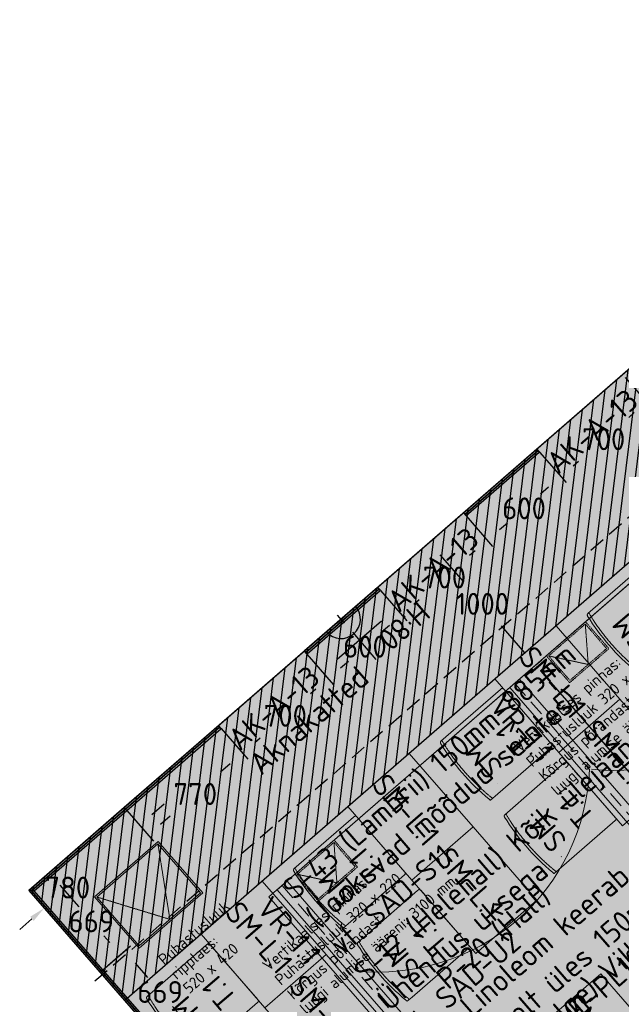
# Model space of a CAD drawing. Header units: millimetres. Extents: x 130528 to 177851, y 51760 to 113805.
# Tile 46 of 88: x 137605 to 141313, y 88310 to 94383. Entities that reach past the tile are written whole.
import ezdxf

# ---------------------------------------------------------------- set-up
doc = ezdxf.new("R2010")
doc.units = ezdxf.units.MM
doc.linetypes.add('Hidden', pattern=[4, 2, -2])
doc.linetypes.add('Hidden 100.00_ 50.00', pattern=[150, 100, -50])
doc.layers.get('0').update_dxf_attribs({"true_color": 0x000000})
for name, color, linetype, true_color in [('_SA-ELEKTER_pistikupesad', 7, 'Continuous', 0x9900cc), ('_SA-KUJA', 1, 'Continuous', 0xff0000), ('_SA-KUJA_hatch', 7, 'Continuous', 0xffd9d9), ('_SA-SISUSTUS_abi', 7, 'Continuous', 0x7f4f3f), ('Default', 7, 'Continuous', 0x000000)]:
    doc.layers.add(name, color=color, linetype=linetype, true_color=true_color)
for name, color, linetype, lineweight, true_color in [('_SA-ELEKTER_tekst', 7, 'Continuous', 9, 0x9900cc), ('_SA-LAGI', 7, 'Continuous', 9, 0x5b5b5b), ('_SA-LAGI_DIM', 250, 'Continuous', 0, 0x333333), ('_SA-LAGI_eriosade seadmed', 7, 'Continuous', 5, 0x9900cc), ('_SA-LAGI_hatch', 7, 'Continuous', 5, 0x787878), ('_SA-LAGI_tekst', 7, 'Continuous', 0, 0x7f4f3f), ('_SA-PORAND', 7, 'Continuous', 9, 0x5b5b5b), ('_SA-PORAND_hatch', 254, 'Continuous', 9, 0xbebebe), ('_SA-PORAND_tekst', 7, 'Continuous', 9, 0x5b5b5b), ('_SA-SEIN', 250, 'Continuous', 30, 0x333333), ('_SA-SEIN_dim', 1, 'Continuous', 13, 0xff0000), ('_SA-SEIN_tekst', 250, 'Continuous', 0, 0x333333), ('_SA-SISUSTUS_lahtine', 7, 'Continuous', 18, 0x7f4f3f), ('_SA-SISUSTUS_tekst', 7, 'Continuous', 0, 0x7f4f3f), ('_SA-VALGUSTUS', 20, 'Continuous', 13, 0xff3f00), ('_SA-VALGUSTUS_valgusgrupid', 240, 'Continuous', 9, 0xff003f)]:
    doc.layers.add(name, color=color, linetype=linetype, lineweight=lineweight, true_color=true_color)
doc.styles.add('DIN Pro Light-Light', font='txt')
doc.styles.add('DIN Pro Medium-Medium', font='txt')
doc.dimstyles.new('INP_100_DIM', dxfattribs={"dimtxt": 135, "dimasz": 100, "dimexe": 50, "dimexo": 0.5, "dimgap": 20, "dimtad": 0, "dimtih": 1, "dimtoh": 1, "dimdec": 0, "dimzin": 1, "dimdsep": 46, "dimtxsty": 'DIN Pro Light-Light', "dimcen": 2.5, "dimadec": 1, "dimazin": 1, "dimtfac": 1, "dimtdec": 4, "dimtix": 1, "dimtofl": 0, "dimtmove": 1, "dimatfit": 3, "dimfxl": 1, "dimtolj": 1, "dimtzin": 1, "dimarcsym": 0})

# ---------------------------------------------------------------- blocks, each defined once
blk = doc.blocks.new('Vertikaalne puhastusluuk 320 x 220')
at = {"layer": '_SA-LAGI_eriosade seadmed', "linetype": 'Hidden'}
for points in [[(-23.6, 271), (-265.1, 61.1), (-120.8, -105), (120.8, 105)], [(-24.6, 256.9), (-251, 60.1), (-119.8, -90.9), (106.6, 106)]]:
    blk.add_lwpolyline(points, close=True, dxfattribs=at)
blk.add_lwpolyline([(-24.6, 256.9), (-6.6, 7.5), (-251, 60.1)], dxfattribs=at)
blk = doc.blocks.new('Puhastusluuk ripplaes 520 x 420')
at = {"layer": '_SA-LAGI_eriosade seadmed'}
for points in [[(-471.8, 146.4), (-79.3, 487.6), (196.2, 170.6), (-196.2, -170.6)], [(-457.7, 145.4), (-80.3, 473.4), (182.1, 171.6), (-195.2, -156.5)]]:
    blk.add_lwpolyline(points, close=True, dxfattribs=at)
at = {"layer": '_SA-LAGI_eriosade seadmed', "linetype": 'Hidden'}
blk.add_lwpolyline([(-457.7, 145.4), (-6.6, 7.5), (-80.3, 473.4)], dxfattribs=at)
blk = doc.blocks.new('VR-1.1')
at = {"color": 0, "linetype": 'Hidden 100.00_ 50.00', "lineweight": -2}
blk.add_line((97, -19), (1499, -19), dxfattribs=at)
at = {"color": 0, "lineweight": -2}
blk.add_lwpolyline([(97, -59), (97, 21), (1499, 21), (1499, -59)], close=True, dxfattribs=at)
at = {"color": 0, "lineweight": -2, "insert": (97, -102.5), "char_height": 135, "width": 1330.82, "attachment_point": 1, "style": 'DIN Pro Medium-Medium'}
blk.add_mtext('VR-1.1', dxfattribs=at)
blk = doc.blocks.new('*D19')
at = {"layer": '_SA-LAGI_DIM', "color": 0, "lineweight": -2}
for p, q in [((140129.5, 91157.5), (140166.8, 91189.9)), ((140194.7, 91081.7), (140339.9, 90914.6)), ((140719.5, 90477.9), (140574.4, 90644.9)), ((140785.5, 90402.7), (140822.8, 90435.3))]:
    blk.add_line(p, q, dxfattribs=at)
at = {"layer": '_SA-LAGI_DIM', "color": 0}
for points in [[(140207.3, 91092.6), (140182.1, 91070.7), (140129.1, 91157.1)], [(140707, 90467), (140732.1, 90488.8), (140785.2, 90402.4)]]:
    blk.add_solid(points, dxfattribs=at)
at = {"layer": 'Defpoints', "color": 0}
for p in [(140129.1, 91157.1), (140129.1, 91157.1), (140785.2, 90402.4)]:
    blk.add_point(p, dxfattribs=at)
at = {"layer": '_SA-LAGI_DIM', "color": 0, "insert": (140457.1, 90779.8), "char_height": 135, "attachment_point": 5, "style": 'DIN Pro Light-Light'}
blk.add_mtext('\\A1;1000', dxfattribs=at)
blk = doc.blocks.new('*D29')
at = {"layer": '_SA-LAGI_DIM', "color": 0, "lineweight": -2}
for p, q in [((140785.5, 90402.7), (140822.9, 90435.2)), ((140850.8, 90326.9), (141986.6, 89020.3)), ((143356.9, 87444), (142221.1, 88750.6)), ((143422.9, 87368.8), (143460.2, 87401.3))]:
    blk.add_line(p, q, dxfattribs=at)
at = {"layer": '_SA-LAGI_DIM', "color": 0}
for points in [[(140863.3, 90337.9), (140838.2, 90316), (140785.2, 90402.4)], [(143344.3, 87433), (143369.5, 87454.9), (143422.5, 87368.5)]]:
    blk.add_solid(points, dxfattribs=at)
at = {"layer": 'Defpoints', "color": 0}
for p in [(140785.2, 90402.4), (140785.2, 90402.4), (143422.5, 87368.5)]:
    blk.add_point(p, dxfattribs=at)
at = {"layer": '_SA-LAGI_DIM', "color": 0, "insert": (142103.8, 88885.4), "char_height": 135, "attachment_point": 5, "style": 'DIN Pro Light-Light'}
blk.add_mtext('\\A1;4020', dxfattribs=at)
blk = doc.blocks.new('SM-T.1')
at = {"color": 0, "lineweight": -2}
blk.add_line((-189.7, -122.2), (-190.8, -122.2), dxfattribs=at)
blk.add_lwpolyline([(-240.5, -519.5, 0.431685), (-229.3, -531.9), (221.7, -532.1), (222, -532.1), (222.2, -532.1), (222.5, -532.1), (222.8, -532.1), (223.1, -532), (223.4, -532), (223.7, -531.9), (223.9, -531.9), (224.2, -531.8), (224.5, -531.8), (224.8, -531.7), (225.1, -531.6), (225.3, -531.5), (225.6, -531.4), (225.9, -531.3), (226.2, -531.2), (226.4, -531), (226.7, -530.9), (226.9, -530.8), (227.2, -530.6), (227.5, -530.5), (227.7, -530.3), (227.9, -530.2), (228.2, -530), (228.4, -529.8), (228.6, -529.6), (228.9, -529.4), (229.1, -529.3), (229.3, -529.1), (229.5, -528.9), (229.7, -528.7), (229.9, -528.4), (233, -525), (233.1, -524.8), (233.2, -524.7), (233.2, -524.7), (233.2, -524.7), (233.2, -524.7), (233.2, -524.7), (233.2, -524.7), (233.2, -524.7), (233.2, -524.7), (233.2, -524.7), (233.2, -524.7), (233.2, -524.7), (233.2, -524.7), (233.2, -524.7), (233.2, -524.7), (233.2, -524.7), (233.2, -524.7), (233.2, -524.6), (233.2, -524.4), (233.4, -515.3), (233.6, -28.9), (233.6, -28.7), (233.6, -28.5), (233.5, -28.3), (233.5, -28), (233.5, -27.8), (233.4, -27.6), (233.4, -27.3), (233.3, -27.1), (233.3, -26.9), (233.2, -26.7), (233.1, -26.4), (233.1, -26.2), (233, -26), (232.9, -25.7), (232.8, -25.5), (232.7, -25.3), (232.6, -25.1), (232.5, -24.8), (232.4, -24.6), (232.3, -24.4), (232.2, -24.2), (232, -24), (231.9, -23.7), (231.8, -23.5), (231.6, -23.3), (231.5, -23.1), (231.3, -22.9), (231.1, -22.7), (231, -22.5), (230.8, -22.3), (230.6, -22.1), (230.5, -21.9), (230.3, -21.7), (230.1, -21.5), (229.9, -21.4), (229.7, -21.2), (229.5, -21), (229.3, -20.9), (229.1, -20.7), (228.9, -20.5), (228.7, -20.4), (228.5, -20.2), (228.3, -20.1), (228, -20), (227.8, -19.8), (227.6, -19.7), (227.4, -19.6), (227.1, -19.5), (226.9, -19.3), (226.7, -19.2), (226.5, -19.1), (226.2, -19), (226, -18.9), (225.7, -18.8), (225.5, -18.8), (225.3, -18.7), (225, -18.6), (224.8, -18.5), (224.6, -18.5), (224.3, -18.4), (224.1, -18.3), (223.8, -18.3), (223.6, -18.3), (223.4, -18.2), (195.4, -14), (167.4, -10.3), (139.5, -7.1), (111.6, -4.6), (83.8, -2.6), (56, -1.2), (28.3, -0.3), (0.6, 0), (-27.7, -0.3), (-56.2, -1.1), (-84.8, -2.5), (-113.6, -4.5), (-142.6, -7), (-171.8, -10.1), (-201.1, -13.8), (-230.6, -18), (-237.4, -19.2), (-239.1, -19.6), (-239.5, -19.7), (-239.7, -19.7), (-239.8, -19.8), (-240, -19.8), (-240, -19.8), (-240.1, -19.8), (-240.1, -19.9), (-240.1, -19.9), (-240.2, -19.9), (-240.2, -19.9), (-240.2, -19.9), (-240.2, -19.9), (-240.2, -19.9), (-240.2, -19.9), (-240.2, -19.9), (-240.2, -19.9), (-240.2, -19.9), (-240.2, -19.9), (-240.2, -19.9), (-240.2, -19.9), (-240.2, -19.9), (-240.3, -19.9), (-240.3, -19.9), (-240.3, -19.9), (-240.3, -19.9), (-240.3, -20), (-240.3, -20), (-240.3, -20), (-240.3, -20), (-240.3, -20), (-240.3, -20.5), (-240.5, -59)], format="xyb", close=True, dxfattribs=at)
blk.add_open_spline([(-240.5, -37.6), (-182.5, -27), (-64.7, -16.1), (54.8, -15.5), (173, -26.1), (233.6, -36.7)], degree=2, knots=[0.019398, 0.019398, 0.019398, 1, 2, 3, 3.984807, 3.984807, 3.984807], dxfattribs=at)
at = {"color": 0, "linetype": 'ByBlock', "lineweight": -2, "insert": (-140, -86.3), "char_height": 135, "width": 765.738, "attachment_point": 1, "rotation": 359.47296, "style": 'DIN Pro Medium-Medium'}
blk.add_mtext('{\\fDIN Pro;SM}\\P{\\fDIN Pro;T.1}\\P', dxfattribs=at)
blk = doc.blocks.new('SM-L.1')
at = {"color": 0, "lineweight": -2}
blk.add_lwpolyline([(-303.9, 0), (-303.9, -500), (296.1, -500), (296.1, 0)], close=True, dxfattribs=at)
at = {"color": 0, "linetype": 'ByBlock', "lineweight": -2, "extrusion": (0, 0, -1), "insert": (301.5, -176.7), "char_height": 135, "width": 1416.393, "attachment_point": 1, "text_direction": (-1, 0, 0), "style": 'DIN Pro Medium-Medium'}
blk.add_mtext('SM-L.1', dxfattribs=at)
blk = doc.blocks.new('*D101')
at = {"layer": '_SA-SEIN_dim', "color": 0, "lineweight": -2}
for p, q in [((138419.7, 89480.2), (138495.2, 89545.8)), ((138265.8, 89504.9), (138377.1, 89376.9)), ((137729.8, 88932.9), (137788.6, 88865.3)), ((137680.3, 88837.4), (137604.8, 88771.8))]:
    blk.add_line(p, q, dxfattribs=at)
at = {"layer": '_SA-SEIN_dim', "color": 0}
for points in [[(138408.8, 89492.8), (138430.7, 89467.6), (138344.3, 89414.6)], [(137691.2, 88824.8), (137669.4, 88850), (137755.8, 88903)]]:
    blk.add_solid(points, dxfattribs=at)
at = {"layer": 'Defpoints', "color": 0}
for p in [(138265.4, 89505.3), (137729.4, 88933.3), (137755.8, 88903)]:
    blk.add_point(p, dxfattribs=at)
at = {"layer": '_SA-SEIN_dim', "color": 0, "insert": (137901.3, 89029.6), "char_height": 135, "attachment_point": 5, "style": 'DIN Pro Light-Light'}
blk.add_mtext('\\A1;780', dxfattribs=at)
blk = doc.blocks.new('*D102')
at = {"layer": '_SA-SEIN_dim', "color": 0, "lineweight": -2}
for p, q in [((137661.6, 89012.1), (137824.3, 89153.6)), ((137852.2, 89045.3), (137969.6, 88910.2)), ((138159.8, 88691.4), (138123.6, 88733)), ((138100.4, 88507.3), (138263.1, 88648.8))]:
    blk.add_line(p, q, dxfattribs=at)
at = {"layer": '_SA-SEIN_dim', "color": 0}
for points in [[(137864.7, 89056.2), (137839.6, 89034.4), (137786.6, 89120.8)], [(138147.2, 88680.5), (138172.4, 88702.4), (138225.4, 88616)]]:
    blk.add_solid(points, dxfattribs=at)
at = {"layer": 'Defpoints', "color": 0}
for p in [(137661.2, 89011.8), (138225.4, 88616), (138100, 88507)]:
    blk.add_point(p, dxfattribs=at)
at = {"layer": '_SA-SEIN_dim', "color": 0, "insert": (138046.6, 88821.6), "char_height": 135, "attachment_point": 5, "style": 'DIN Pro Light-Light'}
blk.add_mtext('\\A1;669', dxfattribs=at)
blk = doc.blocks.new('*D109')
at = {"layer": '_SA-SEIN_dim', "color": 0, "lineweight": -2}
for p, q in [((138100.4, 88507.3), (138288.7, 88671)), ((138316.6, 88562.7), (138393.4, 88474.4)), ((138624.2, 88208.9), (138547.4, 88297.2)), ((138557.3, 88018.2), (138727.5, 88166.2))]:
    blk.add_line(p, q, dxfattribs=at)
at = {"layer": '_SA-SEIN_dim', "color": 0}
for points in [[(138329.1, 88573.7), (138304, 88551.8), (138251, 88638.2)], [(138611.6, 88197.9), (138636.8, 88219.8), (138689.8, 88133.4)]]:
    blk.add_solid(points, dxfattribs=at)
at = {"layer": 'Defpoints', "color": 0}
for p in [(138100, 88507), (138689.8, 88133.4), (138557, 88017.9)]:
    blk.add_point(p, dxfattribs=at)
at = {"layer": '_SA-SEIN_dim', "color": 0, "insert": (138470.4, 88385.8), "char_height": 135, "attachment_point": 5, "style": 'DIN Pro Light-Light'}
blk.add_mtext('\\A1;669', dxfattribs=at)
blk = doc.blocks.new('*D110')
at = {"layer": '_SA-SEIN_dim', "color": 0, "lineweight": -2}
for p, q in [((138847.1, 90010.2), (139010.8, 89821.9)), ((138902.5, 89794), (138842.4, 89741.8)), ((138265.8, 89504.9), (138429.5, 89316.6)), ((138472.1, 89419.9), (138532.2, 89472.1))]:
    blk.add_line(p, q, dxfattribs=at)
at = {"layer": '_SA-SEIN_dim', "color": 0}
for points in [[(138913.4, 89781.5), (138891.6, 89806.6), (138978, 89859.7)], [(138461.2, 89432.5), (138483.1, 89407.4), (138396.7, 89354.3)]]:
    blk.add_solid(points, dxfattribs=at)
at = {"layer": 'Defpoints', "color": 0}
for p in [(138846.8, 90010.6), (138265.4, 89505.3), (138396.7, 89354.3)]:
    blk.add_point(p, dxfattribs=at)
at = {"layer": '_SA-SEIN_dim', "color": 0, "insert": (138687.3, 89607), "char_height": 135, "attachment_point": 5, "style": 'DIN Pro Light-Light'}
blk.add_mtext('\\A1;770', dxfattribs=at)
blk = doc.blocks.new('*D111')
at = {"layer": '_SA-SEIN_dim', "color": 0, "lineweight": -2}
for p, q in [((139375.4, 90469.5), (139539.1, 90281.2)), ((139430.8, 90253.3), (139397.2, 90224.1)), ((138847.1, 90010.2), (139010.8, 89821.9)), ((139053.4, 89925.3), (139087, 89954.4))]:
    blk.add_line(p, q, dxfattribs=at)
at = {"layer": '_SA-SEIN_dim', "color": 0}
for points in [[(139441.7, 90240.7), (139419.9, 90265.9), (139506.3, 90318.9)], [(139042.5, 89937.8), (139064.4, 89912.7), (138978, 89859.7)]]:
    blk.add_solid(points, dxfattribs=at)
at = {"layer": 'Defpoints', "color": 0}
for p in [(139375, 90469.8), (138846.8, 90010.6), (138978, 89859.7)]:
    blk.add_point(p, dxfattribs=at)
at = {"layer": '_SA-SEIN_dim', "color": 0, "insert": (139242.1, 90089.3), "char_height": 135, "attachment_point": 5, "style": 'DIN Pro Light-Light'}
blk.add_mtext('\\A1;700', dxfattribs=at)
blk = doc.blocks.new('*D112')
at = {"layer": '_SA-SEIN_dim', "color": 0, "lineweight": -2}
for p, q in [((139828.2, 90863.1), (139991.9, 90674.8)), ((139883.6, 90646.9), (139834.6, 90604.3)), ((139375.4, 90469.5), (139539.1, 90281.2)), ((139581.7, 90384.5), (139630.7, 90427.1))]:
    blk.add_line(p, q, dxfattribs=at)
at = {"layer": '_SA-SEIN_dim', "color": 0}
for points in [[(139894.5, 90634.3), (139872.7, 90659.5), (139959.1, 90712.5)], [(139570.8, 90397.1), (139592.7, 90371.9), (139506.3, 90318.9)]]:
    blk.add_solid(points, dxfattribs=at)
at = {"layer": 'Defpoints', "color": 0}
for p in [(139827.9, 90863.5), (139375, 90469.8), (139506.3, 90318.9)]:
    blk.add_point(p, dxfattribs=at)
at = {"layer": '_SA-SEIN_dim', "color": 0, "insert": (139732.7, 90515.7), "char_height": 135, "attachment_point": 5, "style": 'DIN Pro Light-Light'}
blk.add_mtext('\\A1;600', dxfattribs=at)
blk = doc.blocks.new('*D113')
at = {"layer": '_SA-SEIN_dim', "color": 0, "lineweight": -2}
for p, q in [((140356.5, 91322.3), (140520.2, 91134)), ((140411.9, 91106.2), (140378.4, 91077)), ((139828.2, 90863.1), (139991.9, 90674.8)), ((140034.6, 90778.1), (140068.1, 90807.3))]:
    blk.add_line(p, q, dxfattribs=at)
at = {"layer": '_SA-SEIN_dim', "color": 0}
for points in [[(140422.8, 91093.6), (140401, 91118.7), (140487.4, 91171.8)], [(140023.6, 90790.7), (140045.5, 90765.6), (139959.1, 90712.5)]]:
    blk.add_solid(points, dxfattribs=at)
at = {"layer": 'Defpoints', "color": 0}
for p in [(140356.2, 91322.7), (139827.9, 90863.5), (139959.1, 90712.5)]:
    blk.add_point(p, dxfattribs=at)
at = {"layer": '_SA-SEIN_dim', "color": 0, "insert": (140223.2, 90942.2), "char_height": 135, "attachment_point": 5, "style": 'DIN Pro Light-Light'}
blk.add_mtext('\\A1;700', dxfattribs=at)
blk = doc.blocks.new('*D114')
at = {"layer": '_SA-SEIN_dim', "color": 0, "lineweight": -2}
for p, q in [((140809.3, 91716), (140973, 91527.7)), ((140864.7, 91499.8), (140815.7, 91457.2)), ((140356.5, 91322.3), (140520.2, 91134)), ((140562.9, 91237.4), (140611.9, 91280))]:
    blk.add_line(p, q, dxfattribs=at)
at = {"layer": '_SA-SEIN_dim', "color": 0}
for points in [[(140875.7, 91487.2), (140853.8, 91512.4), (140940.2, 91565.4)], [(140551.9, 91250), (140573.8, 91224.8), (140487.4, 91171.8)]]:
    blk.add_solid(points, dxfattribs=at)
at = {"layer": 'Defpoints', "color": 0}
for p in [(140809, 91716.4), (140356.2, 91322.7), (140487.4, 91171.8)]:
    blk.add_point(p, dxfattribs=at)
at = {"layer": '_SA-SEIN_dim', "color": 0, "insert": (140713.8, 91368.6), "char_height": 135, "attachment_point": 5, "style": 'DIN Pro Light-Light'}
blk.add_mtext('\\A1;600', dxfattribs=at)
blk = doc.blocks.new('*D115')
at = {"layer": '_SA-SEIN_dim', "color": 0, "lineweight": -2}
for p, q in [((141337.6, 92175.2), (141501.3, 91986.9)), ((141393, 91959), (141359.5, 91929.9)), ((140809.3, 91716), (140973, 91527.7)), ((141015.7, 91631), (141049.2, 91660.2))]:
    blk.add_line(p, q, dxfattribs=at)
at = {"layer": '_SA-SEIN_dim', "color": 0}
for points in [[(141404, 91946.5), (141382.1, 91971.6), (141468.5, 92024.7)], [(141004.7, 91643.6), (141026.6, 91618.4), (140940.2, 91565.4)]]:
    blk.add_solid(points, dxfattribs=at)
at = {"layer": 'Defpoints', "color": 0}
for p in [(141337.3, 92175.6), (140809, 91716.4), (140940.2, 91565.4)]:
    blk.add_point(p, dxfattribs=at)
at = {"layer": '_SA-SEIN_dim', "color": 0, "insert": (141204.4, 91795), "char_height": 135, "attachment_point": 5, "style": 'DIN Pro Light-Light'}
blk.add_mtext('\\A1;700', dxfattribs=at)
blk = doc.blocks.new('_SA pistik(syvistatud) x1')
at = {"linetype": 'ByBlock', "lineweight": -2}
blk.add_hatch(color=0, dxfattribs=at).paths.add_polyline_path([(-80.2, 0), (80, 0), (80, 1.8), (79.9, 3.5), (79.8, 5.3), (79.6, 7.1), (79.4, 9), (79.2, 10.8), (78.9, 12.6), (78.5, 14.5), (78.1, 16.3), (77.7, 18.2), (77.2, 20), (76.7, 21.9), (76.1, 23.7), (75.5, 25.5), (74.8, 27.4), (74.1, 29.2), (73.3, 31), (72.5, 32.8), (71.7, 34.6), (70.7, 36.4), (69.8, 38.2), (68.8, 39.9), (67.7, 41.7), (66.6, 43.4), (65.5, 45), (64.3, 46.7), (63, 48.3), (61.7, 49.9), (60.4, 51.5), (59.1, 53), (57.6, 54.5), (56.2, 56), (54.7, 57.4), (53.2, 58.8), (51.7, 60.1), (50.1, 61.4), (48.5, 62.7), (46.8, 63.9), (45.1, 65.1), (43.4, 66.2), (41.7, 67.3), (40, 68.3), (38.2, 69.3), (36.5, 70.3), (34.7, 71.2), (32.8, 72), (31, 72.8), (29.2, 73.5), (27.4, 74.2), (25.5, 74.9), (23.7, 75.5), (21.8, 76), (19.9, 76.5), (18.1, 77), (16.2, 77.4), (14.4, 77.8), (12.5, 78.1), (10.7, 78.4), (8.9, 78.6), (7.1, 78.8), (5.3, 78.9), (3.5, 79), (1.7, 79.1), (-0.1, 79.1), (-1.9, 79.1), (-3.6, 79), (-5.4, 78.9), (-7.2, 78.8), (-9.1, 78.6), (-10.9, 78.4), (-12.7, 78.1), (-14.6, 77.8), (-16.4, 77.4), (-18.3, 77), (-20.1, 76.5), (-22, 76), (-23.8, 75.5), (-25.7, 74.9), (-27.5, 74.2), (-29.4, 73.5), (-31.2, 72.8), (-33, 72), (-34.8, 71.2), (-36.6, 70.3), (-38.4, 69.3), (-40.2, 68.3), (-41.9, 67.3), (-43.6, 66.2), (-45.3, 65.1), (-47, 63.9), (-48.6, 62.7), (-50.3, 61.4), (-51.8, 60.1), (-53.4, 58.8), (-54.9, 57.4), (-56.4, 56), (-57.8, 54.5), (-59.2, 53), (-60.6, 51.5), (-61.9, 49.9), (-63.2, 48.3), (-64.4, 46.7), (-65.6, 45), (-66.8, 43.4), (-67.9, 41.7), (-69, 39.9), (-70, 38.2), (-70.9, 36.4), (-71.8, 34.6), (-72.7, 32.8), (-73.5, 31), (-74.3, 29.2), (-75, 27.4), (-75.7, 25.5), (-76.3, 23.7), (-76.9, 21.9), (-77.4, 20), (-77.9, 18.2), (-78.3, 16.3), (-78.7, 14.5), (-79.1, 12.6), (-79.4, 10.8), (-79.6, 9), (-79.8, 7.1), (-80, 5.3), (-80.1, 3.5), (-80.2, 1.8)], flags=0)
at = {"color": 0, "linetype": 'ByBlock', "lineweight": -2}
for p, q in [((0, 70.7), (0, 218.6)), ((-120, 114.6), (120, 114.6)), ((0, 22), (0, -22)), ((22, 0), (-22, 0))]:
    blk.add_line(p, q, dxfattribs=at)
blk.add_lwpolyline([(-80.2, 0), (80, 0, 0.986995)], format="xyb", close=True, dxfattribs=at)

msp = doc.modelspace()

# ---------------------------------------------------------------- hatches: boundary and pattern name
at = {"layer": '_SA-KUJA_hatch'}
h = msp.add_hatch(dxfattribs=at)
h.set_pattern_fill('Hatch1', color=256, scale=500, angle=83, style=0, pattern_type=2)
h.set_pattern_definition([(83, (2e-13, 0), (-62.034134, 7.616834), [])])
h.paths.add_polyline_path([(159736.5, 108201.5), (137661.2, 89011.8), (138251.6, 88332.6), (160326.9, 107522.3)], flags=0)
at = {"layer": '_SA-LAGI_hatch'}
h = msp.add_hatch(dxfattribs=at)
h.set_pattern_fill('Plus', color=256, scale=100, angle=41, style=0, pattern_type=2)
h.set_pattern_definition([(41, (-9.43, -8.2), (-65.605903, 75.47096), [25, -75]), (131, (8.2, -9.43), (-75.47096, -65.605903), [25, -75])])
h.paths.add_polyline_path([(137661.2, 89011.8), (141610.7, 84468.4), (146629.5, 88831.3), (142680, 93374.6)], flags=0)
h.paths.add_polyline_path([(139139.9, 88972.2), (141777.2, 85938.3), (145067.8, 88798.7), (142430.4, 91832.6)], flags=0)
h = msp.add_hatch(dxfattribs=at)
h.set_pattern_fill('Squares', color=256, scale=100, angle=41, style=0, pattern_type=2)
h.set_pattern_definition([(41, (3e-11, 1e-11), (-16.4014757, 18.8677395), [25, -25]), (131, (3e-11, 1e-11), (-18.8677395, -16.4014757), [25, -25])])
h.paths.add_polyline_path([(139139.9, 88972.2), (141777.2, 85938.3), (144011.2, 87880.2), (141373.8, 90914.1)], flags=0)
at = {"layer": '_SA-PORAND_hatch', "true_color": 0xf1f1e1}
msp.add_hatch(color=7, dxfattribs=at).paths.add_polyline_path([(142680, 93374.6), (143388.6, 92559.5), (143177.2, 92375.8), (146418.2, 88647.6), (141617.9, 84474.7), (137668.4, 89018.1)], flags=0)

# ---------------------------------------------------------------- linework, layer by layer
at = {"layer": '_SA-KUJA'}
msp.add_lwpolyline([(159736.5, 108201.5), (137661.2, 89011.8), (138251.6, 88332.6), (160326.9, 107522.3)], close=True, dxfattribs=at)
at = {"layer": '_SA-LAGI'}
for points in [[(141610.7, 84468.4), (137661.2, 89011.8), (142680, 93374.6), (146629.5, 88831.3)], [(139139.9, 88972.2), (141777.2, 85938.3), (145067.8, 88798.7), (142430.4, 91832.6)], [(139139.9, 88972.2), (141777.2, 85938.3), (144011.2, 87880.2), (141373.8, 90914.1)]]:
    msp.add_lwpolyline(points, close=True, dxfattribs=at)
at = {"layer": '_SA-PORAND'}
msp.add_lwpolyline([(142680, 93374.6), (143388.6, 92559.5), (143177.2, 92375.8), (146418.2, 88647.6), (141617.9, 84474.7), (137668.4, 89018.1)], close=True, dxfattribs=at)
at = {"layer": '_SA-SEIN'}
for points in [[(140341.9, 91342.1), (140349.8, 91333.1), (140799.6, 91724.1), (140791.7, 91733.2)], [(140349.8, 91333.1), (140357.7, 91324), (140807.5, 91715), (140799.6, 91724.1)], [(140793.3, 91734.5), (140791.7, 91733.2), (140807.5, 91715), (140809, 91716.4)], [(140341.9, 91342.1), (140340.4, 91340.8), (140356.2, 91322.7), (140357.7, 91324)], [(139360.8, 90489.3), (139368.7, 90480.2), (139818.5, 90871.2), (139810.6, 90880.3)], [(139368.7, 90480.2), (139376.6, 90471.2), (139826.4, 90862.2), (139818.5, 90871.2)], [(139812.1, 90881.6), (139810.6, 90880.3), (139826.4, 90862.2), (139827.9, 90863.5)], [(139360.8, 90489.3), (139359.3, 90488), (139375, 90469.8), (139376.6, 90471.2)], [(138249.7, 89523.4), (138257.6, 89514.3), (138837.4, 90018.3), (138829.5, 90027.4)], [(138257.6, 89514.3), (138265.4, 89505.3), (138845.2, 90009.3), (138837.4, 90018.3)], [(138831, 90028.7), (138829.5, 90027.4), (138845.2, 90009.3), (138846.8, 90010.6)], [(138249.7, 89523.4), (137661.2, 89011.8), (137678.1, 89010.6), (138257.6, 89514.3)], [(138257.6, 89514.3), (137678.1, 89010.6), (137695, 89009.4), (138265.4, 89505.3)], [(138100, 88507), (138109.1, 88514.9), (137678.1, 89010.6), (137661.2, 89011.8)], [(138109.1, 88514.9), (138118.1, 88522.7), (137695, 89009.4), (137678.1, 89010.6)], [(138538.8, 88002.2), (138547.9, 88010), (138109.1, 88514.9), (138100, 88507)], [(138547.9, 88010), (138557, 88017.9), (138118.1, 88522.7), (138109.1, 88514.9)]]:
    msp.add_lwpolyline(points, close=True, dxfattribs=at)
at = {"layer": '_SA-SISUSTUS_abi', "linetype": 'Hidden 100.00_ 50.00'}
msp.add_line((143125.2, 92847.3), (138068.6, 88451.7), dxfattribs=at)
at = {"layer": '_SA-VALGUSTUS_valgusgrupid'}
for centre in [(141265, 91052.8), (139816.8, 89809.5)]:
    msp.add_arc(centre, 1300.5, 263.98055, 357.83583, dxfattribs=at)

# ---------------------------------------------------------------- block references
at = {"layer": '_SA-ELEKTER_pistikupesad', "xscale": 1.499999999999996, "yscale": 1.499999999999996, "zscale": 1.5, "rotation": 221.0000018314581}
msp.add_blockref('_SA pistik(syvistatud) x1', (139585.8, 90684.9), dxfattribs=at)
at = {"layer": '_SA-LAGI_eriosade seadmed'}
msp.add_blockref('Puhastusluuk ripplaes 520 x 420', (138537.2, 88826.3), dxfattribs=at)
at = {"layer": '_SA-SISUSTUS_lahtine', "rotation": 131.0234198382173}
for p in [(141238.4, 90524.2), (140332.8, 89736.9), (140726.4, 89284.1), (139427.1, 88949.6), (139820.8, 88496.8), (138521.5, 88162.4)]:
    msp.add_blockref('SM-T.1', p, dxfattribs=at)
at = {"layer": '_SA-SISUSTUS_lahtine', "xscale": -1, "rotation": 311.0000001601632}
for p in [(141105.5, 90421.1), (141499.2, 89968.2), (140199.9, 89633.8), (140593.5, 89181), (139294.2, 88846.5), (139687.9, 88393.7), (141380.8, 88275.3)]:
    msp.add_blockref('SM-L.1', p, dxfattribs=at)
at = {"layer": '_SA-VALGUSTUS', "rotation": 311.0000009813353}
for p in [(140607.1, 90375.1), (139173.2, 89128.6)]:
    msp.add_blockref('VR-1.1', p, dxfattribs=at)
at = {"layer": 'Default', "rotation": 359.9999999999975}
for p in [(141116, 90398.5), (139566.6, 89051.7)]:
    msp.add_blockref('Vertikaalne puhastusluuk 320 x 220', p, dxfattribs=at)

# ---------------------------------------------------------------- texts
at = {"layer": '_SA-ELEKTER_tekst', "insert": (140146.9, 90704.7), "char_height": 135, "width": 1007.705, "attachment_point": 1, "rotation": 221, "style": 'DIN Pro Light-Light'}
msp.add_mtext('H:80', dxfattribs=at)
at = {"layer": '_SA-LAGI_eriosade seadmed', "char_height": 70, "attachment_point": 1, "rotation": 41, "style": 'DIN Pro Light-Light'}
for s, insert, width in [('{\\fDIN Pro;Vertikaalses pinnas:}\\P{\\fDIN Pro;Puhastusluuk 320 x 220}\\P{\\fDIN Pro;Kõrgus põrandast}\\P{\\fDIN Pro;luugi alumise ääreni: 3100 mm}\\P', (140642.5, 89910, 30.1), 2841.311), ('{\\fDIN Pro;Vertikaalses pinnas:}\\P{\\fDIN Pro;Puhastusluuk 320 x 220}\\P{\\fDIN Pro;Kõrgus põrandast}\\P{\\fDIN Pro;luugi alumise ääreni: 3100 mm}\\P', (139093, 88563.2, 30.1), 2841.311), ('{\\fDIN Pro;Puhastusluuk }\\P{\\fDIN Pro;ripplaes:}\\P{\\fDIN Pro;520 x 420}\\P', (138450.7, 88599.5, 30.1), 1353.333)]:
    msp.add_mtext(s, dxfattribs=dict(at, insert=insert, width=width))
at = {"layer": '_SA-LAGI_tekst', "insert": (140352.8, 87843.1), "char_height": 135, "width": 4001.311, "attachment_point": 1, "rotation": 40.90272, "style": 'DIN Pro Medium-Medium'}
msp.add_mtext('{\\fDIN Pro;L-30 (Valge) Villaplaat}\\P{\\fDIN Pro;H:2910}\\P', dxfattribs=at)
at = {"layer": '_SA-PORAND_tekst', "insert": (140158.3, 88496.3), "char_height": 135, "width": 4578.197, "attachment_point": 1, "rotation": 41, "style": 'DIN Pro Medium-Medium'}
msp.add_mtext('{\\fDIN Pro;P-20 (Hall)}\\P{\\fDIN Pro;Linoleom keerab igalt }\\P{\\fDIN Pro;poolt üles 150mm }\\P{\\fDIN Pro;vt. SAD-PL10, PL11, PL12}\\P', dxfattribs=at)
at = {"layer": '_SA-SEIN_tekst', "insert": (139211.2, 89048.7), "char_height": 135, "width": 9274.426, "attachment_point": 1, "rotation": 40.62388, "style": 'DIN Pro Medium-Medium'}
msp.add_mtext('{\\fDIN Pro;S-43 (Lambrii) 150mm-885mm}\\P{\\fDIN Pro;(Jooksvad mõõdud seintes)}\\P{\\fDIN Pro;vt. SAD-S11}\\P{\\fDIN Pro;S-12 (Helehall) Kõik ülejäänud nähtavad seina pinnad}\\P{\\fDIN Pro;Ühendus uksega }\\P{\\fDIN Pro;vt. SAD-U2}\\P', dxfattribs=at)
at = {"layer": '_SA-SISUSTUS_tekst', "char_height": 135, "attachment_point": 1, "rotation": 40.98654, "style": 'DIN Pro Medium-Medium'}
for s, insert, width in [('AK-A-13', (140836, 91676.2), 1693.77), ('AK-A-13', (139854.9, 90823.3), 1693.77), ('Aknakatted', (139005, 89819.5), 2176.23), ('AK-A-13', (138873.8, 89970.4), 1693.77)]:
    msp.add_mtext(s, dxfattribs=dict(at, insert=insert, width=width))

# ---------------------------------------------------------------- dimensions: what is measured, and where the dimension line sits
at = {"layer": '_SA-LAGI_DIM'}
for base, p1, p2, picture, middle in [((140129.1, 91157.1), (140785.2, 90402.4), (140129.1, 91157.1), '*D19', (140457.1, 90779.8)), ((140785.2, 90402.4), (143422.5, 87368.5), (140785.2, 90402.4), '*D29', (142103.8, 88885.4))]:
    dim = msp.add_linear_dim(base=base, p1=p1, p2=p2, angle=131, dimstyle='INP_100_DIM', override={"dimtxt": 135, "dimasz": 100, "dimexe": 50, "dimexo": 0.5, "dimgap": 20, "dimdec": 0, "dimzin": 1, "dimtxsty": 'DIN Pro Light-Light', "dimsah": 0, "dimcen": 2.5, "dimadec": 1, "dimazin": 1, "dimtix": 0, "dimtmove": 0, "dimtzin": 1}, dxfattribs=at)
    dim.commit()
    dim.dimension.update_dxf_attribs({"geometry": picture, "text_midpoint": middle})
at = {"layer": '_SA-SEIN_dim'}
for base, p1, p2, angle, picture, middle in [((140940.2, 91565.4), (141337.3, 92175.6), (140809, 91716.4), 221, '*D115', (141204.4, 91795)), ((140487.4, 91171.8), (140809, 91716.4), (140356.2, 91322.7), 221, '*D114', (140713.8, 91368.6)), ((139959.1, 90712.5), (140356.2, 91322.7), (139827.9, 90863.5), 221, '*D113', (140223.2, 90942.2)), ((139506.3, 90318.9), (139827.9, 90863.5), (139375, 90469.8), 221, '*D112', (139732.7, 90515.7)), ((138978, 89859.7), (139375, 90469.8), (138846.8, 90010.6), 221, '*D111', (139242.1, 90089.3)), ((138396.7, 89354.3), (138846.8, 90010.6), (138265.4, 89505.3), 221, '*D110', (138687.3, 89607)), ((138689.8, 88133.4), (138100, 88507), (138557, 88017.9), 311, '*D109', (138470.4, 88385.8))]:
    dim = msp.add_linear_dim(base=base, p1=p1, p2=p2, angle=angle, dimstyle='INP_100_DIM', override={"dimtxt": 135, "dimasz": 100, "dimexe": 50, "dimexo": 0.5, "dimgap": 20, "dimdec": 0, "dimzin": 1, "dimtxsty": 'DIN Pro Light-Light', "dimsah": 0, "dimcen": 2.5, "dimadec": 1, "dimazin": 1, "dimtix": 0, "dimtmove": 0, "dimtzin": 1}, dxfattribs=at)
    dim.commit()
    dim.dimension.update_dxf_attribs({"geometry": picture, "text_midpoint": middle})
for base, p1, p2, angle, picture, middle in [((137755.8, 88903), (138265.4, 89505.3), (137729.4, 88933.3), 221, '*D101', (137901.3, 89029.6)), ((138225.4, 88616), (137661.2, 89011.8), (138100, 88507), 311, '*D102', (138046.6, 88821.6))]:
    dim = msp.add_linear_dim(base=base, p1=p1, p2=p2, angle=angle, dimstyle='INP_100_DIM', override={"dimtxt": 135, "dimasz": 100, "dimexe": 50, "dimexo": 0.5, "dimgap": 20, "dimdec": 0, "dimzin": 1, "dimtxsty": 'DIN Pro Light-Light', "dimsah": 0, "dimcen": 2.5, "dimadec": 1, "dimazin": 1, "dimtix": 0, "dimtmove": 0, "dimtzin": 1}, dxfattribs=at)
    dim.commit()
    dim.dimension.update_dxf_attribs({"geometry": picture, "text_midpoint": middle, "dimtype": 160})

doc.saveas('drawing.dxf')
